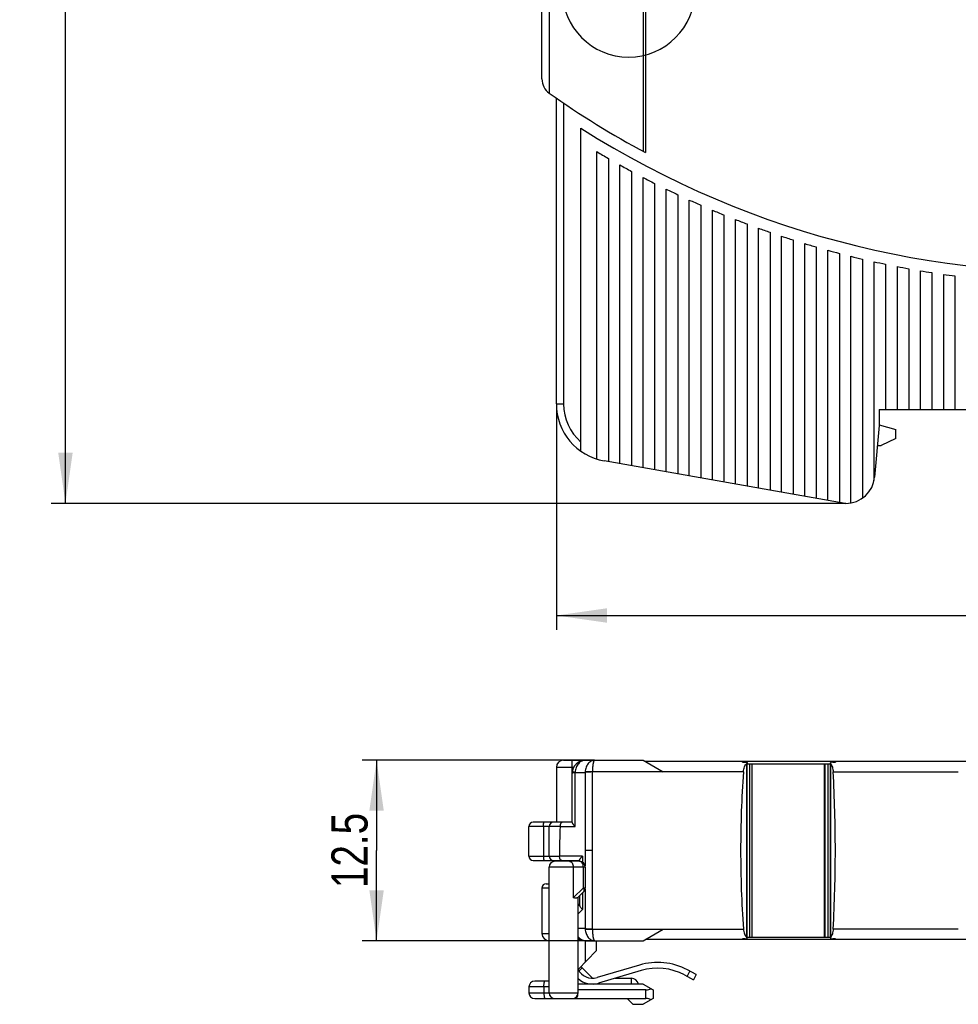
# Model space of a CAD drawing. Header units: millimetres. Extents: x 0 to 420, y 0 to 297.
# Tile 11 of 31: x 155 to 220, y 124 to 193. Entities that reach past the tile are written whole.
import ezdxf

# ---------------------------------------------------------------- set-up
doc = ezdxf.new("R2010")
doc.units = ezdxf.units.MM
doc.header["$LTSCALE"] = 23.1
doc.layers.get('0').update_dxf_attribs({"linetype": 'CONTINUOUS'})
for name, color, linetype in [('T-EM12-T00-200-LINDXF_DIMENSION', 7, 'CONTINUOUS'), ('T-EM12-T00-2DXF_CONTINUOUS_LINE', 7, 'CONTINUOUS'), ('T-EM12-TXX-2DXF_CONTINUOUS_LINE', 7, 'CONTINUOUS')]:
    doc.layers.add(name, color=color, linetype=linetype)
doc.styles.get("Standard").update_dxf_attribs({"font": 'txt', "width": 0.8})
doc.dimstyles.new('DIMSTYLE_1', dxfattribs={"dimtxt": 2.5, "dimasz": 3.5, "dimexe": 1, "dimexo": 0, "dimtad": 1, "dimdec": 3, "dimdsep": 46, "dimtxsty": 'Standard', "dimblk": '_FILLED', "dimblk1": '_FILLED', "dimblk2": '_FILLED', "dimcen": 0.09, "dimclrt": 5, "dimadec": 0, "dimazin": 0, "dimtp": 0.3, "dimtm": 0.3, "dimtfac": 1, "dimtdec": 3, "dimtofl": 0, "dimtmove": 0, "dimatfit": 3, "dimldrblk": '_FILLED', "dimfxl": 1, "dimtolj": 1, "dimarcsym": 0})
doc.dimstyles.new('DIMSTYLE_2', dxfattribs={"dimtxt": 2.5, "dimasz": 3.5, "dimexe": 1, "dimexo": 0, "dimtad": 1, "dimdec": 3, "dimdsep": 46, "dimtxsty": 'Standard', "dimblk": '_FILLED', "dimblk1": '_FILLED', "dimblk2": '_FILLED', "dimcen": 0.09, "dimclrt": 5, "dimadec": 0, "dimazin": 0, "dimtp": 0.2, "dimtm": 0.2, "dimtfac": 1, "dimtdec": 3, "dimtofl": 0, "dimtmove": 0, "dimatfit": 3, "dimldrblk": '_FILLED', "dimfxl": 1, "dimtolj": 1, "dimarcsym": 0})

# ---------------------------------------------------------------- blocks, each defined once
blk = doc.blocks.new('_FILLED')
at = {"color": 0, "linetype": 'ByBlock'}
blk.add_solid([(0, 0), (-1, 0.143), (-1, -0.143)], dxfattribs=at)
blk = doc.blocks.new('*D1')
at = {"layer": 'T-EM12-T00-200-LINDXF_DIMENSION', "color": 2, "linetype": 'Continuous'}
for p, q in [((157.509, 257.63), (157.134, 257.63)), ((192.633, 257.63), (157.509, 257.63)), ((158.134, 257.63), (158.134, 208.38)), ((158.134, 159.13), (158.134, 208.38)), ((157.509, 159.13), (157.134, 159.13)), ((212.133, 159.13), (157.509, 159.13))]:
    blk.add_line(p, q, dxfattribs=at)
at = {"layer": 'T-EM12-T00-200-LINDXF_DIMENSION', "color": 2, "linetype": 'Continuous', "xscale": 3.5, "yscale": 3.5, "zscale": 3.5}
for p, rotation in [((158.134, 257.63), 90), ((158.134, 159.13), 270)]:
    blk.add_blockref('_FILLED', p, dxfattribs=dict(at, rotation=rotation))
at = {"layer": 'T-EM12-T00-200-LINDXF_DIMENSION', "color": 5, "linetype": 'Continuous', "insert": (155.009, 208.38), "char_height": 2.5, "width": 8.83929, "attachment_point": 2, "rotation": 90, "line_spacing_factor": 0.9}
blk.add_mtext(' 99', dxfattribs=at)
blk = doc.blocks.new('*D2')
at = {"layer": 'T-EM12-T00-200-LINDXF_DIMENSION', "color": 2, "linetype": 'Continuous'}
for p, q in [((192.133, 166.013), (192.133, 150.368)), ((272.133, 159.13), (272.133, 150.368)), ((192.133, 151.368), (232.133, 151.368)), ((272.133, 151.368), (232.133, 151.368))]:
    blk.add_line(p, q, dxfattribs=at)
at = {"layer": 'T-EM12-T00-200-LINDXF_DIMENSION', "color": 2, "linetype": 'Continuous', "xscale": 3.5, "yscale": 3.5, "zscale": 3.5, "rotation": 180}
blk.add_blockref('_FILLED', (192.133, 151.368), dxfattribs=at)
at = {"layer": 'T-EM12-T00-200-LINDXF_DIMENSION', "color": 2, "linetype": 'Continuous', "xscale": 3.5, "yscale": 3.5, "zscale": 3.5}
blk.add_blockref('_FILLED', (272.133, 151.368), dxfattribs=at)
at = {"layer": 'T-EM12-T00-200-LINDXF_DIMENSION', "color": 5, "linetype": 'Continuous', "insert": (232.133, 154.493), "char_height": 2.5, "width": 5.89286, "attachment_point": 2, "line_spacing_factor": 0.9}
blk.add_mtext('80', dxfattribs=at)
blk = doc.blocks.new('*D3')
at = {"layer": 'T-EM12-T00-200-LINDXF_DIMENSION', "color": 2, "linetype": 'Continuous'}
for p, q in [((194.779, 141.351), (178.68, 141.351)), ((179.68, 141.351), (179.68, 135.101)), ((179.68, 128.851), (179.68, 135.101)), ((194.779, 128.851), (178.68, 128.851))]:
    blk.add_line(p, q, dxfattribs=at)
at = {"layer": 'T-EM12-T00-200-LINDXF_DIMENSION', "color": 2, "linetype": 'Continuous', "xscale": 3.5, "yscale": 3.5, "zscale": 3.5}
for p, rotation in [((179.68, 141.351), 90), ((179.68, 128.851), 270)]:
    blk.add_blockref('_FILLED', p, dxfattribs=dict(at, rotation=rotation))
at = {"layer": 'T-EM12-T00-200-LINDXF_DIMENSION', "color": 5, "linetype": 'Continuous', "insert": (176.555, 135.101), "char_height": 2.5, "width": 9.91071, "attachment_point": 2, "rotation": 90, "line_spacing_factor": 0.9}
blk.add_mtext('12.5', dxfattribs=at)

msp = doc.modelspace()

# ---------------------------------------------------------------- linework, layer by layer
at = {"layer": 'T-EM12-T00-2DXF_CONTINUOUS_LINE', "color": 7, "linetype": 'Continuous'}
for p, q in [((198.1326, 207.7393), (198.1326, 183.504)), ((198.3058, 207.837), (198.3058, 183.4109)), ((191.1326, 188.5101), (191.1326, 194.6299)), ((192.1326, 166.0128), (192.1326, 187.1853)), ((193.8326, 162.7402), (193.8326, 185.0974)), ((194.9326, 162.1971), (194.9326, 183.481)), ((195.7326, 183.0114), (195.7326, 162.0216)), ((196.5326, 161.8806), (196.5326, 182.5571)), ((197.3326, 182.1176), (197.3326, 161.7395)), ((198.1326, 161.5985), (198.1326, 181.6926)), ((198.9326, 181.2818), (198.9326, 161.4574)), ((199.7326, 161.3163), (199.7326, 180.8849)), ((200.5326, 180.5016), (200.5326, 161.1753)), ((201.3326, 161.0342), (201.3326, 180.1316)), ((202.1326, 179.7747), (202.1326, 160.8932)), ((202.9326, 160.7521), (202.9326, 179.4306)), ((203.7326, 179.0992), (203.7326, 160.611)), ((204.5326, 160.47), (204.5326, 178.7802)), ((205.3326, 178.4735), (205.3326, 160.3289)), ((206.1326, 160.1878), (206.1326, 178.1788)), ((206.9326, 177.8959), (206.9326, 160.0468)), ((207.7326, 159.9057), (207.7326, 177.6248)), ((208.5326, 177.3652), (208.5326, 159.7647)), ((209.3326, 159.6236), (209.3326, 177.117)), ((210.1326, 176.8801), (210.1326, 159.4825)), ((210.9326, 159.3415), (210.9326, 176.6543)), ((211.7326, 176.4395), (211.7326, 159.2004)), ((212.5326, 159.1617), (212.5326, 176.2357)), ((213.3326, 176.0426), (213.3326, 159.4972)), ((214.1326, 160.7085), (214.1326, 175.8603)), ((214.9326, 175.6886), (214.9326, 165.6299)), ((215.7326, 175.5274), (215.7326, 165.6299)), ((216.5326, 175.3766), (216.5326, 165.6299)), ((217.3326, 175.2362), (217.3326, 165.6299)), ((218.1326, 175.1061), (218.1326, 165.6299)), ((218.9326, 174.9863), (218.9326, 165.6299)), ((219.7326, 174.8766), (219.7326, 165.6299)), ((214.4826, 165.6299), (247.914, 165.6299)), ((214.4826, 165.6299), (214.4826, 164.5299)), ((214.4826, 164.5299), (214.1698, 160.9556)), ((214.4826, 164.5629), (215.6325, 164.2549)), ((215.6325, 163.63), (214.6325, 163.1299)), ((215.6325, 163.63), (215.6325, 164.2549)), ((214.3601, 163.1299), (214.6325, 163.1299)), ((212.1326, 159.1299), (195.438, 162.0736)), ((212.1774, 159.1299), (212.1326, 159.1299)), ((192.6326, 141.3512), (198.1326, 141.3512)), ((193.2326, 137.0366), (193.2326, 141.3512)), ((198.1326, 141.3512), (199.5373, 140.5402)), ((271.3326, 141.2512), (198.3058, 141.2512)), ((205.0134, 141.2239), (205.203, 141.2245)), ((205.0902, 141.2242), (205.0902, 141.2512)), ((205.3425, 129.0284), (205.3425, 141.1739)), ((205.3425, 141.1012), (211.1077, 141.1012)), ((205.6929, 129.1012), (205.6929, 141.1012)), ((210.6807, 141.1012), (210.6807, 129.1012)), ((210.726, 141.1012), (210.726, 129.1012)), ((211.1077, 129.0445), (211.1077, 141.1578)), ((211.2682, 141.2213), (211.4577, 141.2205)), ((192.1326, 140.8512), (192.1326, 137.0512)), ((199.5407, 140.5382), (199.5373, 140.5402)), ((193.2326, 137.0512), (190.5326, 137.0512)), ((190.2326, 134.7012), (190.2326, 136.7512)), ((191.6326, 134.7012), (191.6326, 136.7512)), ((190.5326, 134.4012), (193.733, 134.4012)), ((192.1326, 134.4012), (192.1326, 134.3512)), ((193.7326, 134.4174), (193.7326, 134.3512)), ((191.1326, 132.5012), (191.1326, 129.3512)), ((191.4326, 132.8012), (191.6326, 132.8012)), ((193.7326, 131.9512), (193.7326, 131.3389)), ((193.7326, 131.4012), (193.6326, 131.3012)), ((198.1326, 128.8512), (199.5373, 129.6622)), ((194.1426, 128.8512), (198.1326, 128.8512)), ((198.3058, 128.9512), (271.3326, 128.9512)), ((205.203, 128.9779), (205.0134, 128.9784)), ((205.0902, 128.9512), (205.0902, 128.9782)), ((205.3425, 129.1012), (211.1077, 129.1012)), ((211.4577, 128.9818), (211.2682, 128.9811))]:
    msp.add_line(p, q, dxfattribs=at)
at = {"layer": 'T-EM12-T00-2DXF_CONTINUOUS_LINE', "color": 9, "linetype": 'Continuous'}
for p, q in [((191.6326, 194.1299), (191.6326, 187.5354)), ((192.6326, 186.8423), (192.6326, 166.0128)), ((192.1326, 166.0128), (192.6326, 166.0128)), ((205.3169, 129.0757), (205.3169, 141.1267)), ((205.5138, 141.1012), (205.5138, 129.1012)), ((210.9505, 129.1012), (210.9505, 141.1012)), ((211.1229, 141.1194), (211.1229, 129.0829)), ((193.3303, 140.8512), (192.1326, 140.8512)), ((193.433, 136.758), (193.4332, 140.5002)), ((193.4335, 140.5084), (194.1251, 140.5074)), ((199.5373, 140.5402), (194.6275, 140.5402)), ((205.0815, 140.5382), (199.5407, 140.5382)), ((211.3014, 140.5382), (219.9661, 140.5382)), ((192.3831, 136.7512), (190.2326, 136.7512)), ((191.2326, 136.7512), (191.2326, 134.7012)), ((192.3833, 136.7581), (193.433, 136.758)), ((194.6257, 135.1012), (194.1238, 135.1012)), ((194.1238, 135.1012), (194.1239, 134.0336)), ((190.2326, 134.7012), (192.3515, 134.7012)), ((193.933, 134.6995), (192.3516, 134.6995)), ((193.933, 134.6995), (193.933, 134.2971)), ((191.6326, 132.5012), (191.1326, 132.5012)), ((194.1241, 132.4357), (194.1251, 129.6949)), ((193.9331, 132.1517), (193.9331, 131.0257)), ((193.6325, 130.7215), (193.9331, 131.0257)), ((194.1251, 129.6949), (193.6326, 129.6943)), ((194.6275, 129.6622), (199.5373, 129.6622)), ((199.5373, 129.6622), (199.539, 129.6632)), ((199.539, 129.6632), (199.5407, 129.6642)), ((199.5407, 129.6642), (205.0815, 129.6642)), ((219.9661, 129.6642), (211.3014, 129.6642)), ((191.1326, 129.3512), (191.6326, 129.3512))]:
    msp.add_line(p, q, dxfattribs=at)
at = {"layer": 'T-EM12-T00-2DXF_CONTINUOUS_LINE', "color": 7, "linetype": 'Continuous'}
for centre, radius, start, end in [((228.1326, 239.1299), 64, 237.592487, 311.371411), ((192.3326, 188.5101), 1.2, 180, 234.730762), ((228.1326, 239.1299), 63.2, 234.730762, 241.839508), ((228.1326, 239.1299), 64.8, 239.179799, 240), ((228.1326, 239.1299), 64.8, 240.813477, 241.620552), ((228.1326, 239.1299), 64.8, 242.421532, 243.216705), ((228.1326, 239.1299), 64.8, 244.006345, 244.790714), ((228.1326, 239.1299), 64.8, 245.57006, 246.34462), ((228.1326, 239.1299), 64.8, 247.11462, 247.880275), ((228.1326, 239.1299), 64.8, 248.641794, 249.399375), ((228.1326, 239.1299), 64.8, 250.15321, 250.903481), ((228.1326, 239.1299), 64.8, 251.650365, 252.394034), ((228.1326, 239.1299), 64.8, 253.134653, 253.87238), ((228.1326, 239.1299), 64.8, 254.60737, 255.339774), ((228.1326, 239.1299), 64.8, 256.069736, 256.797399), ((228.1326, 239.1299), 64.8, 257.5229, 258.246374), ((228.1326, 239.1299), 64.8, 258.967952, 259.687763), ((228.1326, 239.1299), 64.8, 260.405932, 261.122582), ((228.1326, 239.1299), 64.8, 261.837835, 262.551809), ((196.1326, 166.0128), 4, 180, 260), ((212.1774, 161.1299), 2, 270, 355), ((192.6326, 140.8512), 0.5, 90, 180), ((194.1426, 140.4412), 0.91, 90, 180), ((211.266, 140.6892), 0.5321, 89.771664, 90.898432), ((282.4569, 135.1089), 77.5656, 175.986254, 180.005705), ((112.177, 135.1044), 99.2732, 359.998143, 3.137685), ((190.5326, 136.7512), 0.3, 90, 180), ((191.9326, 136.7512), 0.3, 90, 180), ((233.3357, 135.0942), 40.9861, 177.683087, 180.54949), ((192.1274, 136.7614), 0.256, 357.719608, 359.274749), ((282.5964, 135.0983), 77.7052, 179.997907, 184.010134), ((112.4025, 135.0918), 99.0478, 356.858742, 0.00543), ((190.5326, 134.7012), 0.3, 180, 270), ((191.9326, 134.7012), 0.3, 180, 270), ((192.1085, 134.6987), 0.2431, 0.179609, 0.576724), ((191.4326, 132.5012), 0.3, 90, 180), ((191.6326, 129.3512), 0.5, 180, 270), ((194.1426, 129.7612), 0.91, 235.908726, 270), ((211.266, 129.5131), 0.5321, 269.101568, 270.228336)]:
    msp.add_arc(centre, radius, start, end, dxfattribs=at)
at = {"layer": 'T-EM12-T00-2DXF_CONTINUOUS_LINE', "color": 9, "linetype": 'Continuous'}
for centre, radius, start, end in [((196.1326, 166.0128), 3.5, 180, 228.917667), ((193.5457, 140.5002), 0.1125, 175.806819, 179.996198), ((195.2005, 140.4555), 1.0766, 175.490914, 177.236037), ((194.7025, 140.5361), 0.0752, 176.900536, 179.968814), ((195.1996, 129.7468), 1.0757, 182.762759, 184.509473), ((194.7025, 129.6662), 0.0752, 180.033463, 183.099461)]:
    msp.add_arc(centre, radius, start, end, dxfattribs=at)
for points, knots in [([(194.1426, 141.3512), (194.0982, 141.3512), (194.0081, 141.3403), (193.8789, 141.2921), (193.7594, 141.2141), (193.6157, 141.0716), (193.4834, 140.8351), (193.4399, 140.6197), (193.4335, 140.5084)], [0, 0, 0, 0, 0.1103313, 0.2230212, 0.3399832, 0.4623769, 0.7230006, 1, 1, 1, 1]), ([(194.7793, 141.3512), (194.7393, 141.3512), (194.6577, 141.3407), (194.5408, 141.2944), (194.4325, 141.2196), (194.3364, 141.1193), (194.2552, 140.9969), (194.1689, 140.8066), (194.1357, 140.6479), (194.1272, 140.5402)], [0, 0, 0, 0, 0.1056763, 0.2144544, 0.3288132, 0.4502172, 0.5790468, 0.7147196, 1, 1, 1, 1]), ([(194.7793, 141.3512), (194.7745, 141.3512), (194.7637, 141.3478), (194.7497, 141.3352), (194.7364, 141.3158), (194.7234, 141.2894), (194.7109, 141.2561), (194.6988, 141.2161), (194.6874, 141.1696), (194.6725, 141.0962), (194.6566, 140.9914), (194.6421, 140.8527), (194.632, 140.7002), (194.6285, 140.5945), (194.6275, 140.5402)], [0, 0, 0, 0, 0.0170786, 0.0382188, 0.0656559, 0.1002844, 0.1423675, 0.1918591, 0.2485342, 0.3120447, 0.4577185, 0.6245346, 0.8072479, 1, 1, 1, 1]), ([(193.4332, 140.5002), (193.4182, 140.4983), (193.3898, 140.4944), (193.3499, 140.4879), (193.3152, 140.4809), (193.2862, 140.4736), (193.2634, 140.4661), (193.2484, 140.4593), (193.24, 140.4535), (193.2349, 140.4487), (193.2326, 140.444), (193.2326, 140.4412)], [0, 0, 0, 0, 0.2107399, 0.4003766, 0.5660073, 0.7055062, 0.817379, 0.9015803, 0.9337975, 0.9601518, 1, 1, 1, 1]), ([(193.4335, 140.5084), (193.4187, 140.509), (193.3908, 140.5101), (193.3514, 140.5114), (193.3172, 140.5122), (193.2886, 140.5125), (193.2662, 140.5123), (193.2514, 140.5118), (193.2429, 140.511), (193.2388, 140.5103), (193.2363, 140.5097), (193.2351, 140.5088), (193.235, 140.5084)], [0, 0, 0, 0, 0.2222427, 0.4213431, 0.5940736, 0.7379353, 0.8508836, 0.9319452, 0.960369, 0.9808495, 0.993694, 1, 1, 1, 1]), ([(194.1251, 140.5074), (194.1249, 140.0581), (194.1241, 138.256), (194.1238, 136.4539), (194.1238, 135.1012)], [0, 0, 0, 0, 0.249344, 1, 1, 1, 1]), ([(194.6273, 140.5361), (194.5355, 140.535), (194.4028, 140.5308), (194.2354, 140.5193), (194.1599, 140.5117), (194.1251, 140.5074)], [0, 0, 0, 0, 0.5474231, 0.7914295, 1, 1, 1, 1]), ([(194.6275, 140.5402), (194.5361, 140.544), (194.4041, 140.5472), (194.2373, 140.5453), (194.1619, 140.5423), (194.1272, 140.5402)], [0, 0, 0, 0, 0.5478991, 0.7917564, 1, 1, 1, 1]), ([(194.6258, 135.1012), (194.6258, 135.5549), (194.6259, 137.3666), (194.6265, 139.1782), (194.6272, 140.5361)], [0, 0, 0, 0, 0.2504654, 1, 1, 1, 1]), ([(191.2326, 136.7512), (191.2326, 136.7707), (191.2333, 136.809), (191.2366, 136.8646), (191.242, 136.9159), (191.2491, 136.9609), (191.2567, 136.9935), (191.2638, 137.0151), (191.2691, 137.0277), (191.2745, 137.0378), (191.2801, 137.0452), (191.2861, 137.0499), (191.2905, 137.0512), (191.2926, 137.0512)], [0, 0, 0, 0, 0.1858414, 0.3648277, 0.5304207, 0.6766739, 0.7985814, 0.8492355, 0.8926223, 0.9286938, 0.9577535, 0.9807763, 1, 1, 1, 1]), ([(194.6272, 129.6662), (194.6269, 130.1179), (194.6261, 131.9296), (194.6258, 133.7412), (194.6258, 135.1012)], [0, 0, 0, 0, 0.2493431, 1, 1, 1, 1]), ([(191.2326, 134.7012), (191.2326, 134.6817), (191.2333, 134.6433), (191.2366, 134.5877), (191.242, 134.5365), (191.2491, 134.4915), (191.2567, 134.4588), (191.2638, 134.4372), (191.2691, 134.4246), (191.2745, 134.4146), (191.2801, 134.4072), (191.2861, 134.4024), (191.2905, 134.4012), (191.2926, 134.4012)], [0, 0, 0, 0, 0.1858414, 0.3648277, 0.5304207, 0.6766739, 0.7985814, 0.8492355, 0.8926223, 0.9286938, 0.9577535, 0.9807763, 1, 1, 1, 1]), ([(194.1251, 129.6949), (194.1599, 129.6906), (194.2354, 129.6831), (194.4028, 129.6715), (194.5355, 129.6674), (194.6273, 129.6662)], [0, 0, 0, 0, 0.2085705, 0.4525769, 1, 1, 1, 1]), ([(194.1272, 129.6622), (194.1619, 129.66), (194.2373, 129.657), (194.4041, 129.6552), (194.5361, 129.6584), (194.6275, 129.6622)], [0, 0, 0, 0, 0.2082436, 0.4521008, 1, 1, 1, 1]), ([(194.1272, 129.6622), (194.1357, 129.5544), (194.1689, 129.3957), (194.2552, 129.2055), (194.3364, 129.083), (194.4325, 128.9827), (194.5408, 128.908), (194.6577, 128.8617), (194.7393, 128.8512), (194.7793, 128.8512)], [0, 0, 0, 0, 0.2852797, 0.4209523, 0.5497816, 0.6711854, 0.785544, 0.8943218, 1, 1, 1, 1]), ([(194.6275, 129.6622), (194.6284, 129.6079), (194.632, 129.5022), (194.6421, 129.3497), (194.6566, 129.2109), (194.6725, 129.1061), (194.6874, 129.0327), (194.6988, 128.9863), (194.7109, 128.9462), (194.7234, 128.9129), (194.7364, 128.8865), (194.7497, 128.8671), (194.7637, 128.8545), (194.7745, 128.8512), (194.7793, 128.8512)], [0, 0, 0, 0, 0.1927526, 0.3754661, 0.5422824, 0.6879564, 0.751467, 0.8081422, 0.8576339, 0.899717, 0.9343456, 0.9617827, 0.9829228, 1, 1, 1, 1]), ([(194.1426, 128.8512), (194.0951, 128.8512), (193.9986, 128.8638), (193.8611, 128.9188), (193.7356, 129.0077), (193.6647, 129.0847), (193.6325, 129.1271)], [0, 0, 0, 0, 0.2374061, 0.480394, 0.7338025, 1, 1, 1, 1])]:
    msp.add_open_spline(points, degree=3, knots=knots, dxfattribs=at)
at = {"layer": 'T-EM12-T00-2DXF_CONTINUOUS_LINE', "color": 7, "linetype": 'Continuous'}
for points, knots in [([(205.0134, 141.2239), (205.0145, 141.2279), (205.0165, 141.2349), (205.0196, 141.2427), (205.0222, 141.2472), (205.0243, 141.2499), (205.0265, 141.2512), (205.0279, 141.2512)], [0, 0, 0, 0, 0.3876302, 0.6768828, 0.786206, 0.8739767, 1, 1, 1, 1]), ([(205.0815, 140.5382), (205.0858, 140.599), (205.1027, 140.7164), (205.1531, 140.8792), (205.2235, 141.0174), (205.2843, 141.0945), (205.3169, 141.1267)], [0, 0, 0, 0, 0.2832705, 0.5481418, 0.7876004, 1, 1, 1, 1]), ([(205.203, 141.2245), (205.2216, 141.2245), (205.2485, 141.2234), (205.2823, 141.2184), (205.3033, 141.2132), (205.3203, 141.2062), (205.333, 141.1974), (205.3409, 141.1864), (205.3425, 141.178), (205.3425, 141.1739)], [0, 0, 0, 0, 0.3483165, 0.5030494, 0.6383345, 0.7520237, 0.8454524, 0.9246538, 1, 1, 1, 1]), ([(205.3425, 141.1739), (205.3425, 141.166), (205.336, 141.148), (205.3242, 141.1339), (205.3169, 141.1267)], [0, 0, 0, 0, 0.4358792, 1, 1, 1, 1]), ([(211.2577, 141.2212), (211.2377, 141.2209), (211.2087, 141.219), (211.1725, 141.2122), (211.1498, 141.2053), (211.1314, 141.1965), (211.1177, 141.1855), (211.1094, 141.1723), (211.1077, 141.1625), (211.1077, 141.1578)], [0, 0, 0, 0, 0.3391335, 0.4917295, 0.6261985, 0.7405853, 0.8365782, 0.9200563, 1, 1, 1, 1]), ([(211.1077, 141.1578), (211.1077, 141.1547), (211.1093, 141.1408), (211.1163, 141.128), (211.1229, 141.1194)], [0, 0, 0, 0, 0.224502, 1, 1, 1, 1]), ([(211.1229, 141.1194), (211.1482, 141.0862), (211.1948, 141.0077), (211.2476, 140.8714), (211.2854, 140.7119), (211.2981, 140.5976), (211.3014, 140.5382)], [0, 0, 0, 0, 0.2036376, 0.4413538, 0.7098076, 1, 1, 1, 1]), ([(211.473, 141.2512), (211.4716, 141.2512), (211.4692, 141.2496), (211.467, 141.2467), (211.4642, 141.2416), (211.4609, 141.2328), (211.4588, 141.225), (211.4577, 141.2205)], [0, 0, 0, 0, 0.1218495, 0.2087804, 0.318005, 0.6088753, 1, 1, 1, 1]), ([(192.5412, 137.0512), (192.5316, 137.0512), (192.5111, 137.0471), (192.4825, 137.0304), (192.4558, 137.0037), (192.4319, 136.9678), (192.4116, 136.9236), (192.3904, 136.8538), (192.3838, 136.7969), (192.3833, 136.7581)], [0, 0, 0, 0, 0.0800017, 0.1694044, 0.2728946, 0.3924244, 0.5276918, 0.6766174, 1, 1, 1, 1]), ([(193.2326, 137.0366), (193.2326, 137.0334), (193.2334, 137.0262), (193.2377, 137.0097), (193.2478, 136.9857), (193.2654, 136.9539), (193.2888, 136.9184), (193.3176, 136.8802), (193.3645, 136.8248), (193.4044, 136.7845), (193.433, 136.758)], [0, 0, 0, 0, 0.0276913, 0.0615556, 0.1464514, 0.2517203, 0.3744674, 0.5123488, 0.6635059, 1, 1, 1, 1]), ([(192.5134, 134.4012), (192.5034, 134.4012), (192.4821, 134.4053), (192.4524, 134.4225), (192.4247, 134.4499), (192.4001, 134.4867), (192.3794, 134.5317), (192.358, 134.6026), (192.3517, 134.6603), (192.3516, 134.6995)], [0, 0, 0, 0, 0.0816953, 0.1724503, 0.2768643, 0.3968091, 0.5319148, 0.6800533, 1, 1, 1, 1]), ([(193.7326, 134.4174), (193.7326, 134.4208), (193.7334, 134.4282), (193.7376, 134.4451), (193.7477, 134.4697), (193.7652, 134.5021), (193.7886, 134.5381), (193.8174, 134.5766), (193.8643, 134.6324), (193.9043, 134.6729), (193.933, 134.6995)], [0, 0, 0, 0, 0.0285929, 0.0631747, 0.1490189, 0.2547156, 0.3774802, 0.5150376, 0.6655714, 1, 1, 1, 1]), ([(193.7326, 131.3389), (193.7326, 131.3143), (193.7409, 131.2756), (193.7626, 131.2264), (193.7946, 131.1715), (193.8502, 131.102), (193.9035, 131.0513), (193.9331, 131.0257)], [0, 0, 0, 0, 0.1936681, 0.303524, 0.4230902, 0.6920445, 1, 1, 1, 1]), ([(205.0815, 129.6642), (205.0858, 129.6033), (205.1027, 129.4859), (205.1531, 129.3232), (205.2235, 129.1849), (205.2843, 129.1078), (205.3169, 129.0757)], [0, 0, 0, 0, 0.2832705, 0.5481418, 0.7876004, 1, 1, 1, 1]), ([(211.3014, 129.6642), (211.2981, 129.6047), (211.2854, 129.4904), (211.2476, 129.3309), (211.1948, 129.1946), (211.1482, 129.1161), (211.1229, 129.0829)], [0, 0, 0, 0, 0.2901924, 0.5586462, 0.7963624, 1, 1, 1, 1]), ([(205.0279, 128.9512), (205.0265, 128.9512), (205.0243, 128.9525), (205.0222, 128.9552), (205.0196, 128.9596), (205.0165, 128.9675), (205.0145, 128.9744), (205.0134, 128.9784)], [0, 0, 0, 0, 0.1260233, 0.213794, 0.3231172, 0.6123698, 1, 1, 1, 1]), ([(205.203, 128.9779), (205.2216, 128.9778), (205.2485, 128.9789), (205.2823, 128.9839), (205.3033, 128.9892), (205.3203, 128.9961), (205.333, 129.005), (205.3409, 129.016), (205.3425, 129.0244), (205.3425, 129.0284)], [0, 0, 0, 0, 0.3483165, 0.5030494, 0.6383345, 0.7520237, 0.8454524, 0.9246538, 1, 1, 1, 1]), ([(205.3425, 129.0284), (205.3425, 129.0364), (205.336, 129.0544), (205.3242, 129.0684), (205.3169, 129.0757)], [0, 0, 0, 0, 0.4358792, 1, 1, 1, 1]), ([(211.1229, 129.0829), (211.1205, 129.0798), (211.1127, 129.0684), (211.1077, 129.0545), (211.1077, 129.0445)], [0, 0, 0, 0, 0.2820771, 1, 1, 1, 1]), ([(211.1077, 129.0445), (211.1077, 129.0398), (211.1094, 129.0301), (211.1177, 129.0169), (211.1314, 129.0059), (211.1498, 128.997), (211.1725, 128.9902), (211.2087, 128.9834), (211.2377, 128.9814), (211.2577, 128.9811)], [0, 0, 0, 0, 0.0799437, 0.1634218, 0.2594148, 0.3738016, 0.5082705, 0.6608665, 1, 1, 1, 1]), ([(211.4577, 128.9818), (211.4588, 128.9773), (211.4609, 128.9696), (211.4642, 128.9607), (211.467, 128.9557), (211.4692, 128.9527), (211.4716, 128.9512), (211.473, 128.9512)], [0, 0, 0, 0, 0.3911247, 0.681995, 0.7912196, 0.8781505, 1, 1, 1, 1])]:
    msp.add_open_spline(points, degree=3, knots=knots, dxfattribs=at)
at = {"layer": 'T-EM12-TXX-2DXF_CONTINUOUS_LINE', "color": 7, "linetype": 'Continuous'}
for p, q in [((193.7326, 134.3512), (192.0326, 134.3512)), ((191.6326, 125.2512), (191.6326, 133.9512)), ((194.1326, 133.9512), (194.1326, 132.5169)), ((193.6166, 131.8352), (194.0154, 132.234)), ((193.6326, 125.2512), (193.6326, 131.8512)), ((194.8826, 128.8512), (194.8826, 128.1512)), ((193.6326, 126.8655), (194.8826, 128.1512)), ((193.8227, 127.061), (194.6326, 126.2512)), ((197.8786, 127.1687), (194.946, 126.2968)), ((201.8208, 126.5041), (201.2031, 126.8335)), ((197.9926, 126.7853), (195.06, 125.9134)), ((196.1962, 126.2512), (197.3287, 126.2512)), ((201.0149, 126.4806), (201.6326, 126.1512)), ((201.8208, 126.5041), (201.6326, 126.1512)), ((190.2326, 125.6512), (190.2326, 125.2512)), ((191.6326, 126.0512), (190.6326, 126.0512)), ((198.1326, 125.8512), (193.6326, 125.8512)), ((198.3326, 125.447), (193.6326, 125.447)), ((198.1326, 125.8512), (198.8326, 125.447)), ((198.8326, 125.447), (198.8326, 124.8495)), ((190.6326, 124.8512), (192.0303, 124.8512)), ((192.0326, 124.8512), (197.0326, 124.8512)), ((197.0326, 124.8512), (197.4326, 124.4512)), ((197.0342, 124.8495), (198.3326, 124.8495)), ((198.8326, 124.8495), (198.1426, 124.4512)), ((197.4326, 124.4512), (198.1426, 124.4512))]:
    msp.add_line(p, q, dxfattribs=at)
at = {"layer": 'T-EM12-TXX-2DXF_CONTINUOUS_LINE', "color": 9, "linetype": 'Continuous'}
for p, q in [((194.1326, 133.9512), (191.6326, 133.9512)), ((193.2992, 133.9512), (193.2992, 131.8169)), ((193.9992, 132.5169), (193.9992, 133.9512)), ((193.9992, 132.5169), (193.2992, 131.8169)), ((193.9992, 132.5169), (194.1326, 132.5169)), ((194.1326, 128.8512), (194.1326, 127.3797)), ((193.9154, 126.9683), (193.7059, 126.7588)), ((197.3287, 125.8512), (197.3287, 126.2512)), ((201.1914, 126.3865), (201.3796, 126.7394)), ((191.6326, 125.6512), (190.2326, 125.6512)), ((191.2668, 125.6512), (191.2668, 125.2512)), ((194.456, 125.862), (194.4669, 125.8512)), ((198.3326, 124.8495), (198.3326, 125.447)), ((190.2326, 125.2512), (193.6326, 125.2512))]:
    msp.add_line(p, q, dxfattribs=at)
for centre, radius, start in [((197.1326, 194.6299), 4.6, 180), ((192.7326, 125.2512), 0.9, 333.6122)]:
    msp.add_arc(centre, radius, start, 360, dxfattribs=at)
at = {"layer": 'T-EM12-TXX-2DXF_CONTINUOUS_LINE', "color": 7, "linetype": 'Continuous'}
for centre, radius, start, end in [((192.0326, 133.9512), 0.4, 90, 180), ((193.7326, 133.9512), 0.4, 0, 90), ((193.7326, 132.5169), 0.4, 315, 360), ((194.6326, 127.3512), 1.1, 205.68539, 286.558454), ((199.1326, 122.9512), 4.4, 61.927513, 106.558454), ((199.1326, 122.9512), 4, 61.927513, 106.558454), ((194.6326, 127.3512), 1.5, 228.178538, 286.558454), ((197.3287, 125.7512), 0.5, 11.538901, 90), ((190.6326, 125.6512), 0.4, 90, 180), ((190.6326, 125.2512), 0.4, 180, 270), ((192.0326, 125.2512), 0.4, 180, 270), ((193.2326, 125.2512), 0.4, 270, 360)]:
    msp.add_arc(centre, radius, start, end, dxfattribs=at)
for centre, start_param, end_param in [((198.3326, 125.7357), -1.5707963, -0.7853982), ((198.3326, 124.5609), 0.7853982, 1.5707963)]:
    msp.add_ellipse(centre, major_axis=(0.5, 0), ratio=0.5773503, start_param=start_param, end_param=end_param, dxfattribs=at)
at = {"layer": 'T-EM12-TXX-2DXF_CONTINUOUS_LINE', "color": 9, "linetype": 'Continuous'}
for points, knots in [([(193.0326, 134.3512), (193.0501, 134.3512), (193.0861, 134.3457), (193.1371, 134.322), (193.1835, 134.2841), (193.239, 134.2146), (193.2867, 134.1019), (193.2992, 134.0026), (193.2992, 133.9512)], [0, 0, 0, 0, 0.0997527, 0.2039976, 0.3160825, 0.437648, 0.7071104, 1, 1, 1, 1]), ([(193.9992, 133.9512), (193.9992, 134.0026), (193.9867, 134.1019), (193.939, 134.2146), (193.8835, 134.2841), (193.8371, 134.322), (193.7861, 134.3457), (193.7501, 134.3512), (193.7326, 134.3512)], [0, 0, 0, 0, 0.2928896, 0.562352, 0.6839175, 0.7960024, 0.9002473, 1, 1, 1, 1]), ([(194.0154, 132.234), (194.0222, 132.2409), (194.0344, 132.2567), (194.0468, 132.285), (194.0532, 132.3173), (194.0539, 132.3672), (194.0387, 132.4364), (194.0144, 132.4896), (193.9992, 132.5169)], [0, 0, 0, 0, 0.0961048, 0.1963825, 0.3042492, 0.4219798, 0.6900419, 1, 1, 1, 1]), ([(191.2668, 125.6512), (191.2668, 125.6772), (191.2677, 125.7283), (191.2715, 125.8024), (191.2776, 125.8707), (191.2848, 125.9228), (191.2917, 125.9595), (191.2971, 125.9828), (191.3028, 126.003), (191.3088, 126.0198), (191.315, 126.0332), (191.3215, 126.043), (191.3282, 126.0494), (191.3335, 126.0512), (191.3358, 126.0512)], [0, 0, 0, 0, 0.1877529, 0.3685009, 0.5355639, 0.6828311, 0.7473852, 0.8051393, 0.8556571, 0.898635, 0.933955, 0.9618172, 0.983077, 1, 1, 1, 1]), ([(191.2668, 125.2512), (191.2668, 125.2252), (191.2677, 125.1741), (191.2715, 125.1), (191.2776, 125.0316), (191.2848, 124.9796), (191.2917, 124.9429), (191.2971, 124.9195), (191.3028, 124.8993), (191.3088, 124.8825), (191.315, 124.8691), (191.3215, 124.8593), (191.3282, 124.8529), (191.3335, 124.8512), (191.3358, 124.8512)], [0, 0, 0, 0, 0.1877529, 0.3685009, 0.5355639, 0.6828311, 0.7473852, 0.8051393, 0.8556571, 0.898635, 0.933955, 0.9618172, 0.983077, 1, 1, 1, 1])]:
    msp.add_open_spline(points, degree=3, knots=knots, dxfattribs=at)
at = {"layer": 'T-EM12-TXX-2DXF_CONTINUOUS_LINE', "color": 7, "linetype": 'Continuous'}
msp.add_open_spline([(193.6166, 131.8352), (193.6055, 131.8241), (193.5792, 131.8145), (193.5412, 131.8094), (193.5036, 131.8078), (193.4603, 131.8083), (193.3915, 131.8112), (193.3372, 131.8146), (193.2992, 131.8169)], degree=3, knots=[0, 0, 0, 0, 0.1460068, 0.2434844, 0.3595377, 0.4940951, 0.6464189, 1, 1, 1, 1], dxfattribs=at)

# ---------------------------------------------------------------- dimensions: what is measured, and where the dimension line sits
at = {"layer": 'T-EM12-T00-200-LINDXF_DIMENSION', "color": 2, "linetype": 'Continuous'}
dim = msp.add_linear_dim(base=(158.1341, 257.6299), p1=(212.1326, 159.1299), p2=(192.633, 257.6299), angle=90, text=' 99', dimstyle='DIMSTYLE_1', dxfattribs=at)
dim.commit()
dim.dimension.update_dxf_attribs({"geometry": '*D1', "text_midpoint": (158.1341, 209.0049), "dimtype": 160})
dim = msp.add_linear_dim(base=(272.1326, 151.3682), p1=(192.1326, 166.0128), p2=(272.1326, 159.1299), dimstyle='DIMSTYLE_1', dxfattribs=at)
dim.commit()
dim.dimension.update_dxf_attribs({"geometry": '*D2', "text_midpoint": (231.7754, 151.3682), "dimtype": 160})
dim = msp.add_linear_dim(base=(179.6803, 141.3512), p1=(194.7793, 128.8512), p2=(194.7793, 141.3512), angle=90, dimstyle='DIMSTYLE_2', dxfattribs=at)
dim.commit()
dim.dimension.update_dxf_attribs({"geometry": '*D3', "text_midpoint": (179.6803, 134.744), "dimtype": 160})

doc.saveas('drawing.dxf')
